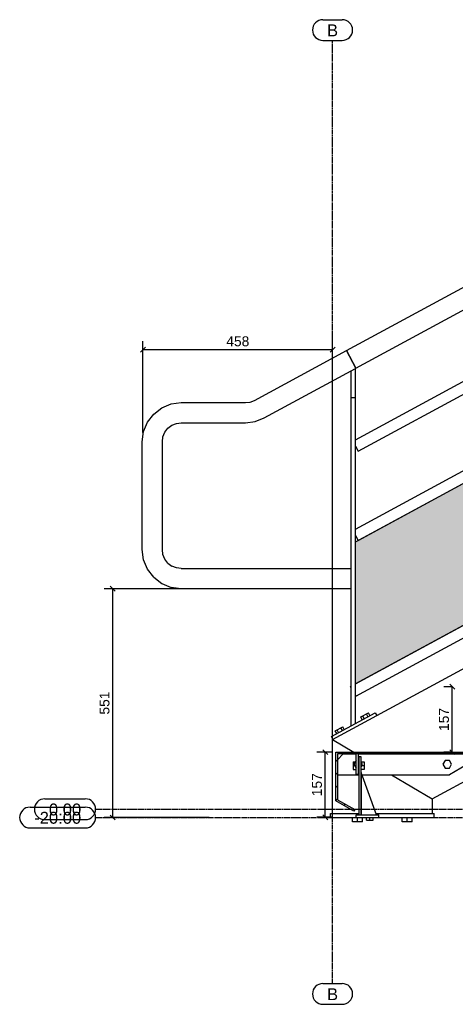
# Model space of a CAD drawing. Header units: millimetres. Extents: x 25 to 224619, y 20 to 11454.
# Tile 71 of 105: x 179345 to 180396, y 150 to 2523. Entities that reach past the tile are written whole.
import ezdxf

# ---------------------------------------------------------------- set-up
doc = ezdxf.new("R2010")
doc.units = ezdxf.units.MM
doc.linetypes.add('DXK_LINE_DOT3', pattern=[5.9187, 2.979, -0.9799, 0.9799, -0.9799])
for name, color, linetype in [('ACIER_COUPE', 7, 'Continuous'), ('ACIER_HACHURES', 7, 'Continuous'), ('ACIER_VISIBLE', 7, 'Continuous'), ('BOULONS', 7, 'Continuous'), ('COTATIONS', 7, 'Continuous'), ('MAILLAGE', 7, 'Continuous'), ('OBJETS_GRAPHIQUES', 7, 'Continuous')]:
    doc.layers.add(name, color=color, linetype=linetype)
doc.styles.add('Arial', font='arial.ttf', dxfattribs={"height": 0.2})

# ---------------------------------------------------------------- blocks, each defined once
blk = doc.blocks.new('GridLine-1649644-23159 - 23063')
at = {"layer": 'MAILLAGE', "color": 7, "linetype": 'Continuous'}
for p, q in [((180076.5, 2523), (180123.2, 2523)), ((180076.5, 2473), (180123.2, 2473)), ((180076.5, 200), (180123.2, 200)), ((180076.5, 150), (180123.2, 150))]:
    blk.add_line(p, q, dxfattribs=at)
at = {"layer": 'MAILLAGE', "color": 7, "linetype": 'DXK_LINE_DOT3'}
blk.add_line((180099.9, 200), (180099.9, 2473), dxfattribs=at)
at = {"layer": 'MAILLAGE', "color": 7, "linetype": 'Continuous'}
for centre, start, end in [((180076.5, 2498), 90, 270), ((180123.2, 2498), 270, 90), ((180076.5, 175), 90, 270), ((180123.2, 175), 270, 90)]:
    blk.add_arc(centre, 25, start, end, dxfattribs=at)
at = {"layer": 'MAILLAGE', "color": 7, "linetype": 'Continuous', "style": 'Arial'}
for p in [(180086.5, 2483), (180086.5, 160)]:
    blk.add_text('B', height=28.7, dxfattribs=at).set_placement(p)
blk = doc.blocks.new('GridLine-1649644-23160 - 23063')
at = {"layer": 'MAILLAGE', "color": 7, "linetype": 'Continuous'}
for p, q in [((179369.8, 625.2), (179503.2, 625.2)), ((181663.8, 625.2), (181797.2, 625.2)), ((179369.8, 575.2), (179503.2, 575.2)), ((181663.8, 575.2), (181797.2, 575.2))]:
    blk.add_line(p, q, dxfattribs=at)
at = {"layer": 'MAILLAGE', "color": 7, "linetype": 'DXK_LINE_DOT3'}
blk.add_line((179528.2, 600.2), (181638.8, 600.2), dxfattribs=at)
at = {"layer": 'MAILLAGE', "color": 7, "linetype": 'Continuous'}
for centre, start, end in [((179369.8, 600.2), 90, 270), ((179503.2, 600.2), 270, 90), ((181663.8, 600.2), 90, 270), ((181797.2, 600.2), 270, 90)]:
    blk.add_arc(centre, 25, start, end, dxfattribs=at)
at = {"layer": 'MAILLAGE', "color": 7, "linetype": 'Continuous', "style": 'Arial'}
for p in [(179379.8, 585.2), (181673.8, 585.2)]:
    blk.add_text('-20.00', height=28.65, dxfattribs=at).set_placement(p)
blk = doc.blocks.new('GridLine-1649644-23161 - 23063')
at = {"layer": 'MAILLAGE', "color": 7, "linetype": 'Continuous'}
for p, q in [((179405.4, 645.2), (179503.2, 645.2)), ((181663.8, 645.2), (181761.6, 645.2)), ((179405.4, 595.2), (179503.2, 595.2)), ((181663.8, 595.2), (181761.6, 595.2))]:
    blk.add_line(p, q, dxfattribs=at)
at = {"layer": 'MAILLAGE', "color": 7, "linetype": 'DXK_LINE_DOT3'}
blk.add_line((179528.2, 620.2), (181638.8, 620.2), dxfattribs=at)
at = {"layer": 'MAILLAGE', "color": 7, "linetype": 'Continuous'}
for centre, start, end in [((179405.4, 620.2), 90, 270), ((179503.2, 620.2), 270, 90), ((181663.8, 620.2), 90, 270), ((181761.6, 620.2), 270, 90)]:
    blk.add_arc(centre, 25, start, end, dxfattribs=at)
at = {"layer": 'MAILLAGE', "color": 7, "linetype": 'Continuous', "style": 'Arial'}
for p in [(179415.4, 605.2), (181673.8, 605.2)]:
    blk.add_text('0.00', height=28.65, dxfattribs=at).set_placement(p)
blk = doc.blocks.new('Part-1649644-23154 - 23063')
at = {"layer": 'ACIER_VISIBLE', "color": 136, "linetype": 'Continuous'}
for p, q in [((181058.9, 1999.5), (181538.8, 2259.3)), ((181058.9, 1969), (181538.8, 2228.7)), ((180154.9, 1510.1), (181048.9, 1994.1)), ((180161.3, 1483), (181048.9, 1963.5)), ((180154.9, 1494.9), (180161.3, 1483))]:
    blk.add_line(p, q, dxfattribs=at)
blk = doc.blocks.new('Part-1649644-23100 - 23063')
at = {"layer": 'ACIER_VISIBLE', "color": 136, "linetype": 'Continuous'}
for p, q in [((180111.8, 739.4), (180125.8, 753.4)), ((180125.8, 753.4), (180156.8, 753.4)), ((180161.8, 753.4), (180451.8, 753.4)), ((180451.8, 744.4), (180381.8, 703.4)), ((180451.8, 753.4), (180451.8, 744.4)), ((180111.8, 703.4), (180163.6, 703.4)), ((180170.6, 703.4), (180381.8, 703.4))]:
    blk.add_line(p, q, dxfattribs=at)
blk = doc.blocks.new('Part-1649644-23095 - 23063')
at = {"layer": 'ACIER_HACHURES', "linetype": 'Continuous'}
h = blk.add_hatch(dxfattribs=at)
h.set_pattern_fill('', scale=7, style=0, pattern_type=0)
h.set_pattern_definition([(45, (180447.785, 823.65), (-15.7154, 15.7154), [])])
h.paths.add_polyline_path([(180451.8, 823.7), (180447.8, 823.7), (180447.8, 757.7), (180107.8, 757.7), (180107.8, 640.4), (180151.3, 615.8), (180153.3, 619.3), (180111.8, 642.7), (180111.8, 753.7), (180451.8, 753.7)])
at = {"layer": 'ACIER_COUPE', "color": 136, "linetype": 'Continuous'}
for p, q in [((180447.8, 757.7), (180447.8, 823.7)), ((180447.8, 823.7), (180451.8, 823.7)), ((180451.8, 823.7), (180451.8, 753.7)), ((180107.8, 640.4), (180107.8, 757.7)), ((180107.8, 757.7), (180447.8, 757.7)), ((180451.8, 753.7), (180111.8, 753.7)), ((180111.8, 753.7), (180111.8, 642.7)), ((180111.8, 642.7), (180153.3, 619.3)), ((180151.3, 615.8), (180107.8, 640.4)), ((180153.3, 619.3), (180151.3, 615.8))]:
    blk.add_line(p, q, dxfattribs=at)
blk = doc.blocks.new('Part-1649644-23097 - 23063')
at = {"layer": 'ACIER_VISIBLE', "color": 136, "linetype": 'Continuous'}
for p, q in [((180168.6, 746.7), (180163.6, 746.7)), ((180163.6, 746.7), (180163.6, 606.4)), ((180168.6, 606.4), (180168.6, 746.7))]:
    blk.add_line(p, q, dxfattribs=at)
blk = doc.blocks.new('Part-1649644-23099 - 23063')
at = {"layer": 'ACIER_VISIBLE', "color": 136, "linetype": 'Continuous'}
for p, q in [((180156.8, 703.7), (180156.8, 753.7)), ((180161.8, 753.7), (180161.8, 703.7)), ((180161.8, 703.7), (180156.8, 703.7))]:
    blk.add_line(p, q, dxfattribs=at)
blk = doc.blocks.new('Part-1649644-23101 - 23063')
at = {"layer": 'ACIER_VISIBLE', "color": 136, "linetype": 'Continuous'}
for p, q in [((180156.8, 600.4), (180156.8, 606.4)), ((180156.8, 606.4), (180211.8, 606.4)), ((180156.8, 600.4), (180211.8, 600.4)), ((180211.8, 600.4), (180211.8, 606.4))]:
    blk.add_line(p, q, dxfattribs=at)
blk = doc.blocks.new('Part-1649644-23102 - 23063')
at = {"layer": 'ACIER_VISIBLE', "color": 136, "linetype": 'Continuous'}
for p, q in [((180206.3, 606.4), (180168.6, 708.8)), ((180168.6, 708.8), (180168.6, 606.4))]:
    blk.add_line(p, q, dxfattribs=at)
blk = doc.blocks.new('Bolt-1649644-23106 - 23063')
at = {"layer": 'BOULONS', "color": 7, "linetype": 'Continuous'}
for p, q in [((180149.3, 734.2), (180156.8, 734.2)), ((180149.3, 734.2), (180149.3, 716.2)), ((180149.3, 725.2), (180156.8, 725.2)), ((180149.3, 716.2), (180156.8, 716.2)), ((180161.8, 731.2), (180163.6, 731.2)), ((180161.8, 719.2), (180163.6, 719.2)), ((180168.6, 734.2), (180176.1, 734.2)), ((180168.6, 725.2), (180176.1, 725.2)), ((180176.1, 716.2), (180168.6, 716.2)), ((180176.1, 734.2), (180176.1, 716.2))]:
    blk.add_line(p, q, dxfattribs=at)
blk = doc.blocks.new('Bolt-1649644-23107 - 23063')
at = {"layer": 'BOULONS', "color": 7, "linetype": 'Continuous'}
for p, q in [((180182.2, 594), (180182.2, 600.4)), ((180182.2, 594), (180198.2, 594)), ((180190.2, 594), (180190.2, 600.4)), ((180198.2, 594), (180198.2, 600.4))]:
    blk.add_line(p, q, dxfattribs=at)
blk = doc.blocks.new('Bolt-1649644-23108 - 23063')
at = {"layer": 'BOULONS', "color": 7, "linetype": 'Continuous'}
for p, q in [((180371.6, 737.4), (180366.4, 728.4)), ((180382, 737.4), (180371.6, 737.4)), ((180387.2, 728.4), (180382, 737.4)), ((180366.4, 728.4), (180371.6, 719.4)), ((180371.6, 719.4), (180382, 719.4)), ((180382, 719.4), (180387.2, 728.4))]:
    blk.add_line(p, q, dxfattribs=at)
blk = doc.blocks.new('Bolt-1649644-23109 - 23063')
at = {"layer": 'BOULONS', "color": 7, "linetype": 'Continuous'}
for p, q in [((180156.6, 737.4), (180151.4, 728.4)), ((180156.6, 737.4), (180156.8, 737.4)), ((180161.8, 737.4), (180163.6, 737.4)), ((180151.4, 728.4), (180156.6, 719.4)), ((180156.6, 719.4), (180156.8, 719.4)), ((180161.8, 719.4), (180163.6, 719.4)), ((180172.2, 728.3), (180168.6, 734.6)), ((180168.6, 722.1), (180172.2, 728.3))]:
    blk.add_line(p, q, dxfattribs=at)
blk = doc.blocks.new('Part-1649644-23113 - 23063')
at = {"layer": 'ACIER_VISIBLE', "color": 136, "linetype": 'Continuous'}
for p, q in [((180100, 788.1), (181538.8, 1567)), ((180339.9, 645.1), (181538.8, 1294.1)), ((180100, 788.1), (180150.9, 757.7)), ((180242.2, 703.4), (180339.9, 645.1))]:
    blk.add_line(p, q, dxfattribs=at)
blk = doc.blocks.new('Part-1649644-23134 - 23063')
at = {"layer": 'ACIER_VISIBLE', "color": 136, "linetype": 'Continuous'}
for p, q in [((180099.9, 788.1), (180150.9, 757.7)), ((180100, 609.6), (180099.9, 788.1)), ((180242.2, 703.4), (180340, 645.1)), ((180340, 645.1), (180340, 609.7))]:
    blk.add_line(p, q, dxfattribs=at)
blk = doc.blocks.new('Part-1649644-23135 - 23063')
at = {"layer": 'ACIER_VISIBLE', "color": 136, "linetype": 'Continuous'}
for p, q in [((180094.9, 609.6), (180163.6, 609.7)), ((180094.9, 599.6), (180094.9, 609.6)), ((180344.9, 599.7), (180094.9, 599.6)), ((180205.1, 609.7), (180344.9, 609.7)), ((180344.9, 599.7), (180344.9, 609.7))]:
    blk.add_line(p, q, dxfattribs=at)
blk = doc.blocks.new('Bolt-1649644-23136 - 23063')
at = {"layer": 'BOULONS', "color": 7, "linetype": 'Continuous'}
for p, q in [((180147.9, 589.7), (180147.9, 599.7)), ((180159.9, 589.7), (180159.9, 599.7)), ((180171.9, 589.7), (180171.9, 599.7)), ((180267.9, 589.7), (180267.9, 599.7)), ((180279.9, 589.7), (180279.9, 599.7)), ((180291.9, 589.7), (180291.9, 599.7)), ((180171.9, 589.7), (180147.9, 589.7)), ((180291.9, 589.7), (180267.9, 589.7))]:
    blk.add_line(p, q, dxfattribs=at)
blk = doc.blocks.new('Part-1649644-23144 - 23063')
at = {"layer": 'ACIER_VISIBLE', "color": 136, "linetype": 'Continuous'}
for p, q in [((180144.9, 1677), (180154.9, 1682.4)), ((180144.9, 821.5), (180144.9, 1677)), ((180154.9, 827), (180154.9, 1682.4)), ((180144.9, 1612.4), (180154.9, 1612.4)), ((180144.9, 821.5), (180154.9, 827))]:
    blk.add_line(p, q, dxfattribs=at)
blk = doc.blocks.new('Part-1649644-23147 - 23063')
at = {"layer": 'ACIER_VISIBLE', "color": 136, "linetype": 'Continuous'}
for p, q in [((180097.2, 795.7), (180202.7, 852.8)), ((180202.7, 852.8), (180206.5, 845.8)), ((180101, 788.6), (180097.2, 795.7))]:
    blk.add_line(p, q, dxfattribs=at)
blk = doc.blocks.new('Bolt-1649644-23148 - 23063')
at = {"layer": 'BOULONS', "color": 7, "linetype": 'Continuous'}
for p, q in [((180168, 842.6), (180186.3, 852.4)), ((180171.6, 836), (180168, 842.6)), ((180176.2, 838.4), (180172.6, 845)), ((180185.3, 843.4), (180181.7, 850)), ((180189.9, 845.9), (180186.3, 852.4)), ((180106.5, 809.2), (180124.7, 819.1)), ((180110, 802.6), (180106.5, 809.2)), ((180114.6, 805.1), (180111, 811.7)), ((180123.7, 810.1), (180120.2, 816.6)), ((180128.3, 812.5), (180124.7, 819.1))]:
    blk.add_line(p, q, dxfattribs=at)
blk = doc.blocks.new('Part-1649644-23152 - 23063')
at = {"layer": 'ACIER_VISIBLE', "color": 136, "linetype": 'Continuous'}
for p, q in [((179911.5, 1605.5), (180133.4, 1725.7)), ((180133.4, 1725.7), (180156.4, 1683.2)), ((179934.5, 1563.1), (180144.9, 1677)), ((180154.9, 1682.4), (180156.4, 1683.2)), ((179687.9, 1587.4), (179710.6, 1596.8)), ((179710.6, 1596.8), (179734.9, 1600)), ((179734.9, 1600), (179889.7, 1600)), ((179889.7, 1600), (179901, 1601.4)), ((179901, 1601.4), (179911.5, 1605.5)), ((179653.4, 1552.9), (179668.4, 1572.4)), ((179668.4, 1572.4), (179687.9, 1587.4)), ((179644, 1530.2), (179653.4, 1552.9)), ((179702.5, 1538.3), (179712, 1545.6)), ((179712, 1545.6), (179723.1, 1550.1)), ((179723.1, 1550.1), (179734.9, 1551.7)), ((179734.9, 1551.7), (179889.7, 1551.7)), ((179889.7, 1551.7), (179912.8, 1554.6)), ((179912.8, 1554.6), (179934.5, 1563.1)), ((179640.8, 1505.9), (179644, 1530.2)), ((179690.7, 1517.7), (179695.2, 1528.8)), ((179695.2, 1528.8), (179702.5, 1538.3)), ((179640.8, 1245.9), (179640.8, 1505.9)), ((179689.1, 1505.9), (179690.7, 1517.7)), ((179689.1, 1245.9), (179689.1, 1505.9)), ((179644, 1221.5), (179640.8, 1245.9)), ((179690.7, 1234), (179689.1, 1245.9)), ((179695.2, 1222.9), (179690.7, 1234)), ((179653.4, 1198.8), (179644, 1221.5)), ((179702.5, 1213.4), (179695.2, 1222.9)), ((179702.5, 1213.4), (179712, 1206.2)), ((179668.4, 1179.3), (179653.4, 1198.8)), ((179723.1, 1201.6), (179712, 1206.2)), ((179734.9, 1200), (179723.1, 1201.6)), ((179734.9, 1200), (180144.9, 1200)), ((179668.4, 1179.3), (179687.9, 1164.3)), ((179687.9, 1164.3), (179710.6, 1154.9)), ((179734.9, 1151.7), (179710.6, 1154.9)), ((180144.9, 1151.7), (179734.9, 1151.7))]:
    blk.add_line(p, q, dxfattribs=at)
blk = doc.blocks.new('Part-1649644-23153 - 23063')
at = {"layer": 'ACIER_VISIBLE', "color": 136, "linetype": 'Continuous'}
for p, q in [((180133.4, 1725.7), (181329.1, 2373)), ((181058.9, 2171.8), (181430.6, 2373)), ((180156.4, 1683.2), (181048.9, 2166.4)), ((180156.4, 1683.2), (180133.4, 1725.7))]:
    blk.add_line(p, q, dxfattribs=at)
blk = doc.blocks.new('Part-1649644-23155 - 23063')
at = {"layer": 'ACIER_VISIBLE', "color": 136, "linetype": 'Continuous'}
for p, q in [((181058.9, 1784.5), (181538.8, 2044.3)), ((181058.9, 1754), (181538.8, 2013.7)), ((180154.9, 1295.1), (181048.9, 1779.1)), ((180161.3, 1268), (181048.9, 1748.5)), ((180154.9, 1279.9), (180161.3, 1268))]:
    blk.add_line(p, q, dxfattribs=at)
blk = doc.blocks.new('Part-1649644-23157 - 23063')
at = {"layer": 'ACIER_VISIBLE', "color": 136, "linetype": 'Continuous'}
for p, q in [((181058.9, 1411.5), (181538.8, 1671.3)), ((181058.9, 1380.9), (181538.8, 1640.7)), ((180154.9, 922.1), (181048.9, 1406.1)), ((180156.3, 892.3), (181048.9, 1375.5)), ((180143.5, 915.9), (180144.9, 916.7)), ((180144.9, 913.3), (180143.5, 915.9)), ((180154.9, 894.9), (180156.3, 892.3))]:
    blk.add_line(p, q, dxfattribs=at)
blk = doc.blocks.new('Polygon-1649644-23870 - 23063')
at = {"layer": 'OBJETS_GRAPHIQUES', "linetype": 'Continuous'}
h = blk.add_hatch(dxfattribs=at)
h.set_pattern_fill('', style=0, pattern_type=0)
h.set_pattern_definition([(45, (180191.387, 1283.903), (-21.5885, 21.5885), [6.35, -24.1808]), (45, (180174.288, 1301.002), (-21.5885, 21.5885), [6.35, -24.1808]), (135, (180178.778, 1283.903), (-21.5885, -21.5885), [6.35, -24.1808]), (135, (180195.878, 1301.002), (-21.5885, -21.5885), [6.35, -24.1808]), (45, (180172.042, 1281.658), (-21.5885, 21.5885), [6.35, -24.1808]), (135, (180198.123, 1281.658), (-21.5885, -21.5885), [6.35, -24.1808]), (0, (180178.778, 1283.903), (0, 21.59), [12.60856, -8.98144]), (90, (180174.288, 1288.394), (-21.59, 1e-15), [12.60856, -8.98144])])
h.paths.add_polyline_path([(180154.9, 1264.6), (181048.9, 1748.5), (181048.9, 1406.1), (180154.9, 922.1), (180154.9, 962.1)])
at = {"layer": 'OBJETS_GRAPHIQUES', "color": 96, "linetype": 'Continuous'}
blk.add_lwpolyline([(180154.9, 1264.6), (181048.9, 1748.5), (181048.9, 1406.1), (180154.9, 922.1), (180154.9, 962.1), (180154.9, 1264.6)], close=True, dxfattribs=at)
blk = doc.blocks.new('StraightDimension-1649644-23182 - 23063')
at = {"layer": 'COTATIONS', "color": 7, "linetype": 'Continuous'}
for p, q in [((179802.3, 1151.7), (179548.9, 1151.7)), ((179575.4, 1145.7), (179563.4, 1157.7)), ((179569.4, 600.2), (179569.4, 1151.7)), ((179802.3, 600.2), (179548.9, 600.2)), ((179563.4, 606.2), (179575.4, 594.2))]:
    blk.add_line(p, q, dxfattribs=at)
at = {"color": 0}
blk.add_wipeout([(179566.4, 908.8), (179531.4, 908.8), (179531.4, 843.2), (179566.4, 843.2)], dxfattribs=at).dxf.layer = 'COTATIONS'
at = {"layer": 'COTATIONS', "color": 7, "style": 'Arial'}
blk.add_text('551', height=23.88, rotation=90.0002, dxfattribs=at).set_placement((179561.4, 848.2))
blk = doc.blocks.new('StraightDimension-1649644-23197 - 23063')
at = {"layer": 'COTATIONS', "color": 7, "linetype": 'Continuous'}
for p, q in [((179648.4, 1734), (179636.4, 1722)), ((179642.4, 1528), (179642.4, 1748.5)), ((180093.9, 1722), (180105.9, 1734)), ((180099.9, 798.1), (180099.9, 1748.5)), ((179642.4, 1728), (180099.9, 1728))]:
    blk.add_line(p, q, dxfattribs=at)
at = {"color": 0}
blk.add_wipeout([(179904, 1731), (179904, 1766), (179838.4, 1766), (179838.4, 1731)], dxfattribs=at).dxf.layer = 'COTATIONS'
at = {"layer": 'COTATIONS', "color": 7, "style": 'Arial'}
blk.add_text('458', height=23.88, dxfattribs=at).set_placement((179843.4, 1736))
blk = doc.blocks.new('StraightDimension-1649644-23241 - 23063')
at = {"layer": 'COTATIONS', "color": 7, "linetype": 'Continuous'}
for p, q in [((180387.8, 915.2), (180368.1, 915.2)), ((180394.6, 909.2), (180382.6, 921.2)), ((180388.6, 757.7), (180388.6, 915.2)), ((180382.6, 763.7), (180394.6, 751.7)), ((180387.8, 757.7), (180368.1, 757.7))]:
    blk.add_line(p, q, dxfattribs=at)
at = {"color": 0}
blk.add_wipeout([(180385.6, 869.3), (180350.6, 869.3), (180350.6, 803.7), (180385.6, 803.7)], dxfattribs=at).dxf.layer = 'COTATIONS'
at = {"layer": 'COTATIONS', "color": 7, "style": 'Arial'}
blk.add_text('157', height=23.88, rotation=90.0002, dxfattribs=at).set_placement((180380.6, 808.7))
blk = doc.blocks.new('StraightDimension-1649644-23295 - 23063')
at = {"layer": 'COTATIONS', "color": 7, "linetype": 'Continuous'}
for p, q in [((180088.1, 751.7), (180076.1, 763.7)), ((180097.8, 757.7), (180061.6, 757.7)), ((180082.1, 600.7), (180082.1, 757.7)), ((180097.8, 600.7), (180061.6, 600.7)), ((180076.1, 606.7), (180088.1, 594.7))]:
    blk.add_line(p, q, dxfattribs=at)
at = {"color": 0}
blk.add_wipeout([(180079.1, 712), (180044.1, 712), (180044.1, 646.4), (180079.1, 646.4)], dxfattribs=at).dxf.layer = 'COTATIONS'
at = {"layer": 'COTATIONS', "color": 7, "style": 'Arial'}
blk.add_text('157', height=23.88, rotation=90.0002, dxfattribs=at).set_placement((180074.1, 651.4))

msp = doc.modelspace()

# ---------------------------------------------------------------- block references
for name in ['GridLine-1649644-23159 - 23063', 'Part-1649644-23153 - 23063', 'Part-1649644-23154 - 23063', 'Part-1649644-23155 - 23063', 'Polygon-1649644-23870 - 23063', 'Part-1649644-23152 - 23063', 'Part-1649644-23157 - 23063', 'Part-1649644-23144 - 23063', 'Part-1649644-23113 - 23063', 'Part-1649644-23147 - 23063', 'Bolt-1649644-23148 - 23063', 'Part-1649644-23095 - 23063', 'Part-1649644-23134 - 23063', 'Part-1649644-23100 - 23063', 'Bolt-1649644-23109 - 23063', 'Part-1649644-23099 - 23063', 'Part-1649644-23097 - 23063', 'Bolt-1649644-23108 - 23063', 'Bolt-1649644-23106 - 23063', 'Part-1649644-23102 - 23063', 'GridLine-1649644-23161 - 23063', 'GridLine-1649644-23160 - 23063', 'Part-1649644-23135 - 23063', 'Bolt-1649644-23136 - 23063', 'Part-1649644-23101 - 23063', 'Bolt-1649644-23107 - 23063']:
    msp.add_blockref(name, (0, 0))

# ---------------------------------------------------------------- next in the draw order: block references
for name in ['StraightDimension-1649644-23182 - 23063', 'StraightDimension-1649644-23241 - 23063', 'StraightDimension-1649644-23295 - 23063']:
    msp.add_blockref(name, (0, 0))

# ---------------------------------------------------------------- next in the draw order: block references
msp.add_blockref('StraightDimension-1649644-23197 - 23063', (0, 0))

doc.saveas('drawing.dxf')
